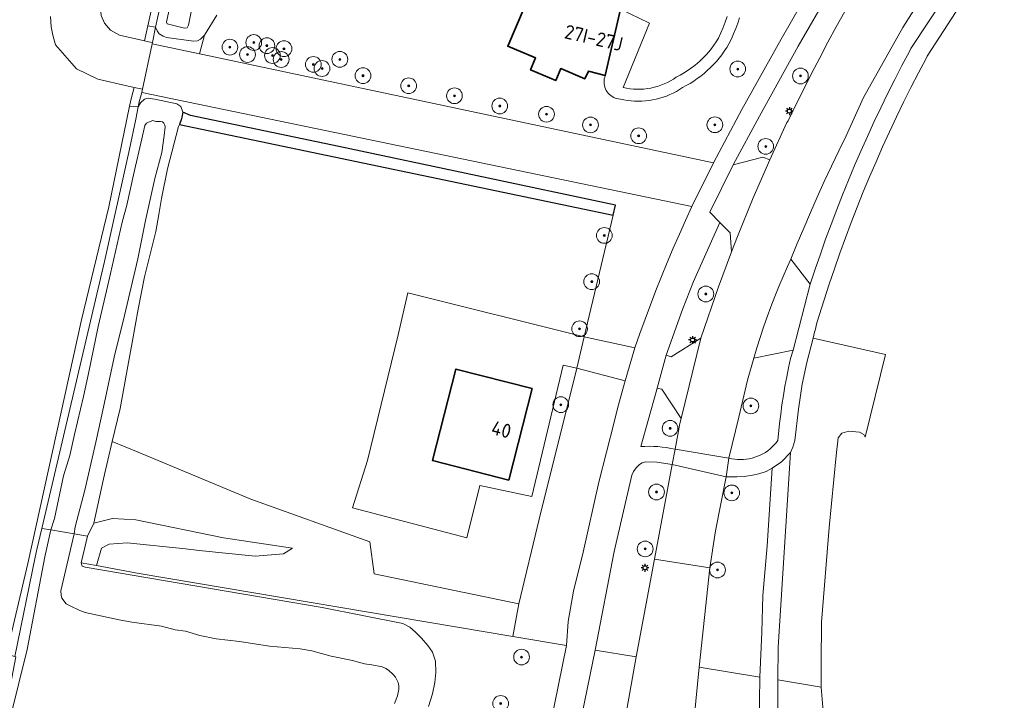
# Model space of a CAD drawing. Header units: metres. Extents: x 89394 to 92106, y 463550 to 466167.
# Tile 104 of 112: x 91264 to 91389, y 465153 to 465239. Entities that reach past the tile are written whole.
import ezdxf
from ezdxf.enums import TextEntityAlignment as Align

# ---------------------------------------------------------------- set-up
doc = ezdxf.new("R2010")
doc.units = ezdxf.units.M
for name, color, linetype, lineweight in [('B-PV-GR-BEPLANTING_CULTUUR_HEESTERS-GV', 90, 'Continuous', 18), ('B-PV-GR-BOOM-S', 90, 'Continuous', 25), ('B-PV-GR-GRAS-GV', 60, 'Continuous', 13), ('B-PV-GR-GROENVOORZIENING-GV', 80, 'Continuous', 18), ('B-PV-GR-HAAG-GV', 90, 'Continuous', 25), ('B-PV-GR-STRUIK-GV', 90, 'Continuous', 13), ('B-PV-IE-MEUBILAIR-S', 7, 'Continuous', 25), ('B-PV-IE-TERREINAFSCHEIDING_KUNSTMATIG_HEKWERK-G', 20, 'IE-TERREINAFSCHEIDING_KUNSTMATIG-SO', 18), ('B-PV-OG-BEBOUWING-GV', 7, 'Continuous', 35), ('B-PV-OG-BEBOUWING-T18', 1, 'Continuous', 18), ('B-PV-OG-TERREIN_BEGROEID-GV', 7, 'Continuous', 18), ('B-PV-OG-TERREIN_ERF-GV', 50, 'Continuous', 18), ('B-PV-OG-TERREIN_OEVER-GV', 7, 'Continuous', 18), ('B-PV-OG-WATER_SLOOT-GV', 120, 'Continuous', 18), ('B-PV-OG-WEG-GV', 7, 'Continuous', 18), ('B-PV-VH-VERHARDING_ASFALT-GV', 210, 'Continuous', 18), ('B-PV-VH-VERHARDING_BETONSTRAATSTEEN-GV', 190, 'Continuous', 18), ('B-PV-VH-VERHARDING_OPEN-GV', 40, 'Continuous', 18), ('B-PV-VH-VERHARDING_OPEN_TEGEL-GV', 90, 'Continuous', 18), ('B-PV-VH-VERHARDING_STRAATBAKSTEEN-GV', 40, 'Continuous', 18)]:
    doc.layers.add(name, color=color, linetype=linetype, lineweight=lineweight)
doc.styles.add('NLCS-ISO', font='NLCS-ISO.ttf')
doc.styles.add('NLCS-ISO-M500-T18', font='NLCS-ISO.ttf', dxfattribs={"height": 0.9})
doc.linetypes.add('IE-TERREINAFSCHEIDING_KUNSTMATIG-SO', pattern='A,4,[82,NLCS.SHX,S=0.75,R=90,X=0,Y=0],4,-2', length=10)

# ---------------------------------------------------------------- blocks, each defined once
blk = doc.blocks.new('SIE-MEUBILAIR_PAAL_LICHTMAST-SO')
for points in [[(-0.62, 0), (-1, 0)], [(-0.71, 0.71), (-0.44, 0.44)], [(0, 1), (0, 0.62)], [(0.44, 0.44), (0.71, 0.71)], [(1, 0), (0.62, 0)], [(-0.71, -0.71), (-0.44, -0.44)], [(0, -0.62), (0, -1)], [(0.44, -0.44), (0.71, -0.71)]]:
    blk.add_lwpolyline(points)
blk.add_circle((0, 0), 0.5)
blk = doc.blocks.new('SGR-BOOM_GBKN-SO')
at = {"linetype": 'ByBlock', "lineweight": 18}
h = blk.add_hatch(color=0, dxfattribs=at)
h.dxf.hatch_style = 1
edge = h.paths.add_edge_path()
edge.add_arc((0, 0), 0.25, 0, 360)
at = {"color": 0, "linetype": 'ByBlock', "lineweight": 18}
for radius in [2, 0.25]:
    blk.add_circle((0, 0), radius, dxfattribs=at)
at = {"color": 0, "linetype": 'ByBlock', "lineweight": 18, "style": 'NLCS-ISO'}
blk.add_attdef('SOORT', (2.5, 0), '', height=1.5, dxfattribs=at)

msp = doc.modelspace()

# ---------------------------------------------------------------- linework, layer by layer
at = {"layer": 'B-PV-GR-BEPLANTING_CULTUUR_HEESTERS-GV', "flags": 128}
for points in [[(91284.659, 465227.527), (91284.503, 465226.674), (91284.223, 465225.946), (91339.398, 465214.451), (91339.693, 465215.698), (91304.49, 465223.145), (91285.641, 465227.115)], [(91308.992, 465168.817), (91308.444, 465172.917), (91293.318, 465178.344), (91279.002, 465184.319), (91275.691, 465185.653), (91274.568, 465180.911), (91273.364, 465175.258), (91275.723, 465175.859), (91278.665, 465175.677), (91289.84, 465173.396), (91298.62, 465172.101), (91297.447, 465171.371), (91293.869, 465171.079), (91286.737, 465171.819), (91284.988, 465172), (91277.576, 465172.768), (91275.286, 465172.624), (91274.32, 465172.109), (91273.699, 465169.902), (91278.871, 465168.92), (91326.614, 465160.88), (91327.385, 465165.04)], [(91273.364, 465175.258), (91272.541, 465173.604), (91271.729, 465170.234), (91273.699, 465169.902), (91274.32, 465172.109), (91275.286, 465172.624), (91277.576, 465172.768), (91284.988, 465172), (91286.737, 465171.819), (91293.869, 465171.079), (91297.447, 465171.371), (91298.62, 465172.101), (91289.84, 465173.396), (91278.665, 465175.677), (91275.723, 465175.859)]]:
    msp.add_lwpolyline(points, close=True, dxfattribs=at)
at = {"layer": 'B-PV-GR-GRAS-GV', "flags": 128}
for points in [[(91281.282, 465243.314), (91280.221, 465238.499), (91281.206, 465238.333), (91281.777, 465241.005), (91283.692, 465250), (91285.92, 465260.464), (91288.297, 465273.399), (91289.782, 465282.76), (91290.895, 465291.282), (91291.619, 465295.393), (91291.841, 465296.54), (91292.352, 465297.772), (91292.467, 465300.274), (91291.502, 465299.546), (91291.245, 465298.688), (91290.805, 465295.991), (91290.576, 465294.871), (91290.414, 465294.081), (91289.656, 465289.525), (91288.911, 465284.57), (91288.374, 465279.803), (91285.432, 465263.214), (91282.696, 465250), (91281.783, 465245.588)], [(91278.997, 465228.188), (91277.895, 465228.283), (91275.232, 465215.502), (91271.783, 465201.141), (91264.968, 465170.143), (91262.223, 465158.615), (91263.31, 465158.329), (91265.864, 465170.951), (91266.089, 465171.908), (91266.723, 465174.61), (91274.689, 465208.532), (91277.894, 465222.821), (91278.686, 465226.653)]]:
    msp.add_lwpolyline(points, close=True, dxfattribs=at)
at = {"layer": 'B-PV-GR-GROENVOORZIENING-GV', "flags": 128}
for points in [[(91281.282, 465243.314), (91279.108, 465243.674), (91274.808, 465244.568), (91274.564, 465243.592), (91274.313, 465242.269), (91274.195, 465240.946), (91274.292, 465239.819), (91274.696, 465238.847), (91275.467, 465237.966), (91276.627, 465237.314), (91279.801, 465236.595), (91280.221, 465238.499)], [(91281.206, 465238.333), (91280.221, 465238.499), (91279.801, 465236.595), (91280.283, 465236.486), (91280.788, 465236.373)], [(91277.895, 465228.283), (91278.997, 465228.188), (91279.129, 465228.838), (91279.431, 465230.02), (91279.527, 465230.456), (91278.466, 465230.674), (91278.123, 465229.376)]]:
    msp.add_lwpolyline(points, close=True, dxfattribs=at)
at = {"layer": 'B-PV-GR-HAAG-GV', "flags": 128}
msp.add_lwpolyline([(91285.641, 465227.115), (91284.659, 465227.527), (91284.503, 465226.674), (91284.223, 465225.946), (91339.398, 465214.451), (91339.693, 465215.698), (91304.49, 465223.145)], close=True, dxfattribs=at)
at = {"layer": 'B-PV-GR-STRUIK-GV', "flags": 128}
msp.add_lwpolyline([(91262.223, 465158.615), (91264.968, 465170.143), (91271.783, 465201.141), (91275.232, 465215.502), (91277.895, 465228.283), (91278.123, 465229.376), (91278.466, 465230.674), (91277.523, 465230.876), (91273.867, 465231.704), (91271.142, 465233.025), (91268.488, 465236.101), (91268.148, 465237.32), (91267.932, 465238.368), (91267.85, 465239.676)], dxfattribs=at)
at = {"layer": 'B-PV-IE-TERREINAFSCHEIDING_KUNSTMATIG_HEKWERK-G', "flags": 128}
for points in [[(91285.641, 465227.115), (91304.49, 465223.145), (91339.693, 465215.698)], [(91334.756, 465194.986), (91329.993, 465175.765), (91327.385, 465165.04)], [(91327.385, 465165.04), (91308.992, 465168.817), (91308.444, 465172.917), (91293.318, 465178.344), (91279.002, 465184.319), (91275.691, 465185.653)], [(91327.385, 465165.04), (91326.614, 465160.88)]]:
    msp.add_lwpolyline(points, dxfattribs=at)
at = {"layer": 'B-PV-OG-BEBOUWING-GV', "flags": 128}
msp.add_lwpolyline([(91333.954, 465254.643), (91325.993, 465235.914), (91329.525, 465234.417), (91328.88, 465232.901), (91332.081, 465231.539), (91332.733, 465233.059), (91335.778, 465231.753), (91336.249, 465232.735), (91338.385, 465232.185), (91340.344, 465240.637)], dxfattribs=at)
msp.add_lwpolyline([(91329.081, 465192.389), (91319.387, 465194.861), (91316.418, 465183.221), (91326.112, 465180.749)], close=True, dxfattribs=at)
at = {"layer": 'B-PV-OG-TERREIN_BEGROEID-GV', "flags": 128}
for points in [[(91355.463, 465239.502), (91355.232, 465238.825), (91354.982, 465238.155), (91354.713, 465237.493), (91354.425, 465236.839), (91354.118, 465236.193), (91353.832, 465235.727), (91353.528, 465235.271), (91353.207, 465234.828), (91352.87, 465234.398), (91352.516, 465233.98), (91352.146, 465233.577), (91351.762, 465233.188), (91351.362, 465232.814), (91350.949, 465232.455), (91350.522, 465232.113), (91350.082, 465231.787), (91349.631, 465231.478), (91349.167, 465231.187), (91348.693, 465230.914), (91348.209, 465230.659), (91347.825, 465230.405), (91347.429, 465230.17), (91347.023, 465229.953), (91346.607, 465229.756), (91346.182, 465229.578), (91345.75, 465229.421), (91345.31, 465229.284), (91344.865, 465229.168), (91344.414, 465229.073), (91343.96, 465228.999), (91343.502, 465228.947), (91343.043, 465228.916), (91342.583, 465228.907), (91342.123, 465228.92), (91341.664, 465228.954), (91341.207, 465229.01), (91340.753, 465229.087), (91340.303, 465229.186), (91340.085, 465229.208), (91339.871, 465229.252), (91339.662, 465229.317), (91339.461, 465229.403), (91339.269, 465229.508), (91339.089, 465229.632), (91338.922, 465229.773), (91338.77, 465229.93), (91338.634, 465230.102), (91338.516, 465230.286), (91338.417, 465230.481), (91338.338, 465230.685), (91338.28, 465230.896), (91338.243, 465231.111), (91338.228, 465231.33), (91338.235, 465231.548), (91338.264, 465231.765), (91338.314, 465231.978), (91338.385, 465232.185), (91336.249, 465232.735), (91335.778, 465231.753), (91332.733, 465233.059), (91332.081, 465231.539), (91328.88, 465232.901), (91329.525, 465234.417), (91325.993, 465235.914), (91333.954, 465254.643)], [(91289, 465239.841), (91287.413, 465237.323), (91286.776, 465234.941), (91287.221, 465234.847), (91352.134, 465221.093), (91355.775, 465227.863), (91360.77, 465236.801), (91368.309, 465250)], [(91370.969, 465249.856), (91362.926, 465235.919), (91358.012, 465226.998), (91354.654, 465220.821), (91358.405, 465221.793), (91359.315, 465221.485), (91361.497, 465226.192), (91361.656, 465226.439), (91362.629, 465228.45), (91363.621, 465230.452), (91364.63, 465232.445), (91365.657, 465234.429), (91366.703, 465236.403), (91367.765, 465238.368), (91368.846, 465240.323)], [(91381.649, 465246.897), (91376.228, 465238.295), (91371.235, 465229.373), (91369.012, 465224.528), (91368.071, 465222.592), (91367.147, 465220.648), (91366.24, 465218.696), (91365.351, 465216.735), (91364.479, 465214.767), (91363.625, 465212.791), (91362.789, 465210.808), (91361.97, 465208.817), (91364.461, 465205.66), (91365.091, 465207.571), (91365.742, 465209.474), (91366.415, 465211.37), (91367.109, 465213.259), (91367.824, 465215.139), (91368.56, 465217.011), (91369.318, 465218.875), (91370.096, 465220.73), (91370.895, 465222.577), (91371.715, 465224.414), (91372.556, 465226.241), (91373.417, 465228.06), (91374.299, 465229.868), (91375.201, 465231.666), (91376.123, 465233.454), (91377.065, 465235.232), (91377.263, 465235.611), (91386.755, 465250)], [(91340.344, 465240.637), (91344.032, 465238.855), (91340.666, 465230.674), (91341.1, 465230.581), (91341.538, 465230.511), (91341.979, 465230.464), (91342.422, 465230.442), (91342.865, 465230.443), (91343.308, 465230.468), (91343.749, 465230.517), (91344.187, 465230.589), (91344.62, 465230.685), (91345.047, 465230.803), (91345.468, 465230.945), (91345.88, 465231.109), (91346.283, 465231.295), (91346.675, 465231.502), (91347.055, 465231.73), (91347.423, 465231.978), (91347.891, 465232.22), (91348.349, 465232.482), (91348.796, 465232.762), (91349.231, 465233.061), (91349.653, 465233.377), (91350.061, 465233.71), (91350.456, 465234.06), (91350.836, 465234.426), (91351.2, 465234.807), (91351.548, 465235.203), (91351.88, 465235.613), (91352.194, 465236.036), (91352.491, 465236.472), (91352.769, 465236.92), (91353.086, 465237.594), (91353.381, 465238.278), (91353.655, 465238.971), (91353.906, 465239.672)], [(91330.461, 465144.935), (91333.435, 465159.731), (91326.614, 465160.88), (91278.871, 465168.92), (91273.699, 465169.902), (91271.729, 465170.234), (91271.843, 465169.805), (91272.243, 465169.66), (91302.367, 465164.565), (91312.655, 465162.506), (91313.543, 465162.056), (91314.271, 465161.433), (91315.032, 465160.672), (91315.834, 465159.716), (91316.421, 465158.86), (91316.794, 465157.741), (91316.824, 465156.291), (91316.718, 465155.023), (91316.408, 465153.566), (91315.888, 465151.946)], [(91357.914, 465146.544), (91358.024, 465155.685), (91350.334, 465156.965), (91347.759, 465130.611)], [(91366.461, 465146.79), (91365.86, 465154.427), (91360.311, 465155.336), (91360.358, 465146.523)]]:
    msp.add_lwpolyline(points, dxfattribs=at)
for points in [[(91312.036, 465199.21), (91313.276, 465204.536), (91335.698, 465198.972), (91339.398, 465214.451), (91284.223, 465225.946), (91284.13, 465225.706), (91282.734, 465220.332), (91281.934, 465216.566), (91281.615, 465214.527), (91281.223, 465212.37), (91279.795, 465206.569), (91278.991, 465202.47), (91278.23, 465198.251), (91278.021, 465197.114), (91276.688, 465189.861), (91275.691, 465185.653), (91279.002, 465184.319), (91293.318, 465178.344), (91308.444, 465172.917), (91308.992, 465168.817), (91327.385, 465165.04), (91329.993, 465175.765), (91334.756, 465194.986), (91333.046, 465195.354), (91329.046, 465178.682), (91322.442, 465180.082), (91320.777, 465173.421), (91306.244, 465177.206), (91308.139, 465183.22)], [(91352.772, 465205.302), (91354.457, 465209.768), (91354.255, 465212.169), (91352.968, 465213.501), (91349.606, 465205.995), (91348.216, 465202.437), (91346.11, 465196.647), (91346.761, 465196.439), (91350.543, 465198.806)], [(91371.441, 465186.217), (91374.044, 465196.726), (91364.828, 465198.777), (91364.031, 465195.688), (91363.428, 465192.962), (91362.97, 465189.753), (91362.487, 465185.796), (91362.246, 465184.952), (91361.944, 465184.276), (91360.364, 465159.509), (91360.311, 465155.336), (91365.86, 465154.427), (91365.845, 465157.478), (91365.868, 465162.68), (91366.876, 465174.716), (91367.741, 465183.877), (91368.016, 465186.131), (91368.478, 465186.718), (91369.361, 465186.965), (91370.714, 465186.823), (91371.256, 465186.553)], [(91362.275, 465197.277), (91357.261, 465196.234), (91356.465, 465193.446), (91355.39, 465188.764), (91354.118, 465183.549), (91354.479, 465183.467), (91354.845, 465183.408), (91355.214, 465183.372), (91355.584, 465183.36), (91355.955, 465183.371), (91356.324, 465183.405), (91356.69, 465183.463), (91357.052, 465183.544), (91357.407, 465183.647), (91357.756, 465183.772), (91358.096, 465183.92), (91358.426, 465184.088), (91358.745, 465184.277), (91359.051, 465184.486), (91359.343, 465184.714), (91359.621, 465184.96), (91359.882, 465185.223), (91360.126, 465185.501), (91360.352, 465185.795), (91360.552, 465187.929), (91360.696, 465189.121), (91360.858, 465190.31), (91361.041, 465191.497), (91361.242, 465192.68), (91361.463, 465193.86), (91361.703, 465195.037), (91361.962, 465196.209)], [(91348.022, 465188.574), (91345.566, 465192.308), (91344.981, 465192.449), (91344.847, 465191.951), (91342.889, 465185.006), (91343.439, 465185.039), (91343.991, 465185.05), (91344.542, 465185.04), (91345.092, 465185.008), (91345.641, 465184.955), (91346.187, 465184.881), (91346.73, 465184.786), (91347.269, 465184.669), (91347.862, 465187.928)], [(91344.644, 465170.704), (91346.891, 465182.728), (91344.952, 465183.05), (91343.553, 465183.086), (91343.07, 465182.942), (91342.72, 465182.724), (91342.298, 465182.314), (91341.96, 465181.832), (91341.755, 465181.373), (91339.511, 465171.674), (91337.117, 465159.128), (91342.3, 465158.28)], [(91359.598, 465182.274), (91358.862, 465181.863), (91357.921, 465181.55), (91357.113, 465181.357), (91356.039, 465181.212), (91355.11, 465181.152), (91353.759, 465181.164), (91352.384, 465174.312), (91351.696, 465169.581), (91350.334, 465156.965), (91358.024, 465155.685), (91358.28, 465161.4), (91358.434, 465166.089), (91358.961, 465172.393)], [(91342.3, 465158.28), (91337.117, 465159.128), (91334.065, 465144.26), (91333.968, 465143.784), (91339.554, 465142.753)]]:
    msp.add_lwpolyline(points, close=True, dxfattribs=at)
at = {"layer": 'B-PV-OG-TERREIN_ERF-GV', "flags": 128}
for points in [[(91335.698, 465198.972), (91313.276, 465204.536), (91312.036, 465199.21), (91308.139, 465183.22), (91306.244, 465177.206), (91320.777, 465173.421), (91322.442, 465180.082), (91329.046, 465178.682), (91333.046, 465195.354), (91334.756, 465194.986)], [(91329.081, 465192.389), (91326.112, 465180.749), (91316.418, 465183.221), (91319.387, 465194.861)]]:
    msp.add_lwpolyline(points, close=True, dxfattribs=at)
at = {"layer": 'B-PV-OG-TERREIN_OEVER-GV', "flags": 128}
for points in [[(91285.708, 465240.278), (91285.37, 465238.572), (91285.199, 465238.266), (91284.865, 465238.2), (91282.663, 465238.736), (91282.596, 465238.974), (91283.267, 465242.196)], [(91281.777, 465241.005), (91281.206, 465238.333), (91281.384, 465237.851), (91281.663, 465237.466), (91282.157, 465237.173), (91282.606, 465237.023), (91286.022, 465236.562), (91286.546, 465236.601), (91286.905, 465236.809), (91287.413, 465237.323), (91289, 465239.841)], [(91262.729, 465150.653), (91264.882, 465159.224), (91267.119, 465171.012), (91267.889, 465174.408), (91266.723, 465174.61), (91266.089, 465171.908), (91265.864, 465170.951), (91263.31, 465158.329), (91263.434, 465158.287), (91262.18, 465151.847)], [(91315.888, 465151.946), (91316.408, 465153.566), (91316.718, 465155.023), (91316.824, 465156.291), (91316.794, 465157.741), (91316.421, 465158.86), (91315.834, 465159.716), (91315.032, 465160.672), (91314.271, 465161.433), (91313.543, 465162.056), (91312.655, 465162.506), (91302.367, 465164.565), (91272.243, 465169.66), (91271.843, 465169.805), (91271.729, 465170.234), (91272.541, 465173.604), (91270.838, 465173.899), (91269.146, 465166.686), (91269.184, 465166.126), (91269.288, 465165.737), (91269.844, 465165.029), (91270.318, 465164.749), (91271.58, 465164.161), (91272.246, 465163.934), (91276.579, 465162.97), (91278.174, 465162.679), (91281.956, 465162.186), (91283.678, 465161.723), (91285.019, 465161.532), (91286.809, 465161.009), (91288.921, 465160.552), (91291.884, 465160.23), (91295.696, 465159.653), (91299.581, 465159.294), (91301.076, 465159.04), (91303.512, 465158.386), (91306.239, 465157.796), (91307.78, 465157.37), (91308.704, 465157.251), (91310.007, 465157.007), (91310.467, 465156.808), (91310.824, 465156.573), (91311.43, 465156.028), (91311.703, 465155.678), (91312.035, 465155.035), (91312.114, 465154.601), (91312.114, 465154.185), (91311.954, 465153.312), (91311.596, 465152.358)]]:
    msp.add_lwpolyline(points, dxfattribs=at)
msp.add_lwpolyline([(91283.893, 465228.586), (91281.098, 465229.179), (91280.244, 465229.288), (91279.79, 465229.177), (91279.282, 465228.71), (91278.997, 465228.188), (91278.686, 465226.653), (91277.894, 465222.821), (91274.689, 465208.532), (91266.723, 465174.61), (91267.889, 465174.408), (91268.363, 465175.877), (91269.499, 465181.279), (91270.302, 465183.857), (91270.893, 465186.533), (91272.044, 465191.387), (91272.662, 465194.301), (91273.902, 465200.271), (91275.235, 465206.073), (91276.928, 465213.557), (91277.534, 465215.711), (91278.406, 465219.547), (91279.433, 465224.142), (91279.818, 465225.823), (91280.06, 465226.105), (91280.276, 465226.244), (91280.85, 465226.448), (91281.229, 465226.347), (91281.823, 465226.337), (91282.084, 465226.285), (91282.247, 465226.116), (91282.386, 465225.876), (91282.406, 465225.662), (91282.293, 465224.57), (91281.995, 465222.388), (91281.108, 465219.074), (91279.927, 465213.769), (91278.942, 465208.864), (91277.254, 465201.666), (91275.93, 465196.363), (91274.564, 465190.014), (91273.611, 465185.585), (91272.179, 465179.475), (91270.96, 465174.812), (91270.838, 465173.899), (91272.541, 465173.604), (91273.364, 465175.258), (91274.568, 465180.911), (91275.691, 465185.653), (91276.688, 465189.861), (91278.021, 465197.114), (91278.23, 465198.251), (91278.991, 465202.47), (91279.795, 465206.569), (91281.223, 465212.37), (91281.615, 465214.527), (91281.934, 465216.566), (91282.734, 465220.332), (91284.13, 465225.706), (91284.223, 465225.946), (91284.503, 465226.674), (91284.659, 465227.527), (91284.41, 465228.245)], close=True, dxfattribs=at)
at = {"layer": 'B-PV-OG-WATER_SLOOT-GV', "flags": 128}
for points in [[(91283.267, 465242.196), (91282.596, 465238.974), (91282.663, 465238.736), (91284.865, 465238.2), (91285.199, 465238.266), (91285.37, 465238.572), (91285.708, 465240.278)], [(91311.596, 465152.358), (91311.954, 465153.312), (91312.114, 465154.185), (91312.114, 465154.601), (91312.035, 465155.035), (91311.703, 465155.678), (91311.43, 465156.028), (91310.824, 465156.573), (91310.467, 465156.808), (91310.007, 465157.007), (91308.704, 465157.251), (91307.78, 465157.37), (91306.239, 465157.796), (91303.512, 465158.386), (91301.076, 465159.04), (91299.581, 465159.294), (91295.696, 465159.653), (91291.884, 465160.23), (91288.921, 465160.552), (91286.809, 465161.009), (91285.019, 465161.532), (91283.678, 465161.723), (91281.956, 465162.186), (91278.174, 465162.679), (91276.579, 465162.97), (91272.246, 465163.934), (91271.58, 465164.161), (91270.318, 465164.749), (91269.844, 465165.029), (91269.288, 465165.737), (91269.184, 465166.126), (91269.146, 465166.686), (91270.838, 465173.899), (91267.889, 465174.408), (91267.119, 465171.012), (91264.882, 465159.224), (91262.729, 465150.653)]]:
    msp.add_lwpolyline(points, dxfattribs=at)
msp.add_lwpolyline([(91277.254, 465201.666), (91278.942, 465208.864), (91279.927, 465213.769), (91281.108, 465219.074), (91281.995, 465222.388), (91282.293, 465224.57), (91282.406, 465225.662), (91282.386, 465225.876), (91282.247, 465226.116), (91282.084, 465226.285), (91281.823, 465226.337), (91281.229, 465226.347), (91280.85, 465226.448), (91280.276, 465226.244), (91280.06, 465226.105), (91279.818, 465225.823), (91279.433, 465224.142), (91278.406, 465219.547), (91277.534, 465215.711), (91276.928, 465213.557), (91275.235, 465206.073), (91273.902, 465200.271), (91272.662, 465194.301), (91272.044, 465191.387), (91270.893, 465186.533), (91270.302, 465183.857), (91269.499, 465181.279), (91268.363, 465175.877), (91267.889, 465174.408), (91270.838, 465173.899), (91270.96, 465174.812), (91272.179, 465179.475), (91273.611, 465185.585), (91274.564, 465190.014), (91275.93, 465196.363)], close=True, dxfattribs=at)
at = {"layer": 'B-PV-OG-WEG-GV', "flags": 128}
for points in [[(91287.413, 465237.323), (91286.905, 465236.809), (91286.546, 465236.601), (91286.022, 465236.562), (91282.606, 465237.023), (91282.157, 465237.173), (91281.663, 465237.466), (91281.384, 465237.851), (91281.206, 465238.333), (91280.788, 465236.373), (91280.755, 465236.217), (91286.776, 465234.941)], [(91339.994, 465190.037), (91340.936, 465193.382), (91334.756, 465194.986), (91329.993, 465175.765), (91327.385, 465165.04), (91326.614, 465160.88), (91333.435, 465159.731), (91333.67, 465162.78), (91334.34, 465166.61), (91335.586, 465171.601), (91337.588, 465180.493), (91339.52, 465188.133)]]:
    msp.add_lwpolyline(points, close=True, dxfattribs=at)
at = {"layer": 'B-PV-VH-VERHARDING_ASFALT-GV', "flags": 128}
for points in [[(91368.846, 465240.323), (91367.765, 465238.368), (91366.703, 465236.403), (91365.657, 465234.429), (91364.63, 465232.445), (91363.621, 465230.452), (91362.629, 465228.45), (91361.656, 465226.439), (91361.497, 465226.192), (91359.315, 465221.485), (91357.199, 465216.63), (91355.196, 465211.727), (91354.457, 465209.768), (91352.772, 465205.302), (91350.543, 465198.806), (91348.022, 465188.574), (91347.862, 465187.928), (91347.269, 465184.669), (91354.118, 465183.549), (91355.39, 465188.764), (91356.465, 465193.446), (91357.261, 465196.234), (91357.664, 465197.557), (91358.085, 465198.874), (91358.525, 465200.185), (91358.982, 465201.489), (91359.458, 465202.788), (91359.952, 465204.079), (91360.464, 465205.363), (91360.994, 465206.64), (91361.542, 465207.91), (91361.97, 465208.817), (91362.789, 465210.808), (91363.625, 465212.791), (91364.479, 465214.767), (91365.351, 465216.735), (91366.24, 465218.696), (91367.147, 465220.648), (91368.071, 465222.592), (91369.012, 465224.528), (91371.235, 465229.373), (91376.228, 465238.295), (91381.649, 465246.897)], [(91353.906, 465239.672), (91353.655, 465238.971), (91353.381, 465238.278), (91353.086, 465237.594), (91352.769, 465236.92), (91352.491, 465236.472), (91352.194, 465236.036), (91351.88, 465235.613), (91351.548, 465235.203), (91351.2, 465234.807), (91350.836, 465234.426), (91350.456, 465234.06), (91350.061, 465233.71), (91349.653, 465233.377), (91349.231, 465233.061), (91348.796, 465232.762), (91348.349, 465232.482), (91347.891, 465232.22), (91347.423, 465231.978), (91347.055, 465231.73), (91346.675, 465231.502), (91346.283, 465231.295), (91345.88, 465231.109), (91345.468, 465230.945), (91345.047, 465230.803), (91344.62, 465230.685), (91344.187, 465230.589), (91343.749, 465230.517), (91343.308, 465230.468), (91342.865, 465230.443), (91342.422, 465230.442), (91341.979, 465230.464), (91341.538, 465230.511), (91341.1, 465230.581), (91340.666, 465230.674), (91344.032, 465238.855), (91340.344, 465240.637), (91338.385, 465232.185), (91338.314, 465231.978), (91338.264, 465231.765), (91338.235, 465231.548), (91338.228, 465231.33), (91338.243, 465231.111), (91338.28, 465230.896), (91338.338, 465230.685), (91338.417, 465230.481), (91338.516, 465230.286), (91338.634, 465230.102), (91338.77, 465229.93), (91338.922, 465229.773), (91339.089, 465229.632), (91339.269, 465229.508), (91339.461, 465229.403), (91339.662, 465229.317), (91339.871, 465229.252), (91340.085, 465229.208), (91340.303, 465229.186), (91340.753, 465229.087), (91341.207, 465229.01), (91341.664, 465228.954), (91342.123, 465228.92), (91342.583, 465228.907), (91343.043, 465228.916), (91343.502, 465228.947), (91343.96, 465228.999), (91344.414, 465229.073), (91344.865, 465229.168), (91345.31, 465229.284), (91345.75, 465229.421), (91346.182, 465229.578), (91346.607, 465229.756), (91347.023, 465229.953), (91347.429, 465230.17), (91347.825, 465230.405), (91348.209, 465230.659), (91348.693, 465230.914), (91349.167, 465231.187), (91349.631, 465231.478), (91350.082, 465231.787), (91350.522, 465232.113), (91350.949, 465232.455), (91351.362, 465232.814), (91351.762, 465233.188), (91352.146, 465233.577), (91352.516, 465233.98), (91352.87, 465234.398), (91353.207, 465234.828), (91353.528, 465235.271), (91353.832, 465235.727), (91354.118, 465236.193), (91354.425, 465236.839), (91354.713, 465237.493), (91354.982, 465238.155), (91355.232, 465238.825), (91355.463, 465239.502)], [(91347.759, 465130.611), (91350.334, 465156.965), (91351.696, 465169.581), (91344.644, 465170.704), (91342.3, 465158.28), (91339.554, 465142.753)]]:
    msp.add_lwpolyline(points, dxfattribs=at)
for points in [[(91354.118, 465183.549), (91347.269, 465184.669), (91346.891, 465182.728), (91353.759, 465181.164)], [(91353.759, 465181.164), (91346.891, 465182.728), (91344.644, 465170.704), (91351.696, 465169.581), (91352.384, 465174.312)]]:
    msp.add_lwpolyline(points, close=True, dxfattribs=at)
at = {"layer": 'B-PV-VH-VERHARDING_BETONSTRAATSTEEN-GV', "flags": 128}
for points in [[(91286.776, 465234.941), (91280.755, 465236.217), (91279.527, 465230.456), (91279.431, 465230.02), (91349.414, 465215.533), (91352.134, 465221.093), (91287.221, 465234.847)], [(91279.431, 465230.02), (91279.129, 465228.838), (91278.997, 465228.188), (91279.282, 465228.71), (91279.79, 465229.177), (91280.244, 465229.288), (91281.098, 465229.179), (91283.893, 465228.586), (91284.41, 465228.245), (91284.659, 465227.527), (91285.641, 465227.115), (91304.49, 465223.145), (91339.693, 465215.698), (91339.398, 465214.451), (91335.698, 465198.972), (91342.146, 465197.546), (91342.785, 465199.379), (91343.444, 465201.204), (91344.123, 465203.023), (91344.821, 465204.834), (91345.538, 465206.637), (91346.275, 465208.433), (91347.031, 465210.22), (91347.806, 465212), (91348.601, 465213.771), (91349.414, 465215.533)], [(91342.146, 465197.546), (91335.698, 465198.972), (91334.756, 465194.986), (91340.936, 465193.382)], [(91350.543, 465198.806), (91346.761, 465196.439), (91346.11, 465196.647), (91344.981, 465192.449), (91345.566, 465192.308), (91348.022, 465188.574)]]:
    msp.add_lwpolyline(points, close=True, dxfattribs=at)
at = {"layer": 'B-PV-VH-VERHARDING_OPEN-GV', "flags": 128}
msp.add_lwpolyline([(91267.85, 465239.676), (91267.932, 465238.368), (91268.148, 465237.32), (91268.488, 465236.101), (91271.142, 465233.025), (91273.867, 465231.704), (91277.523, 465230.876), (91278.466, 465230.674), (91279.527, 465230.456), (91280.755, 465236.217), (91280.788, 465236.373), (91280.283, 465236.486), (91279.801, 465236.595), (91276.627, 465237.314), (91275.467, 465237.966), (91274.696, 465238.847), (91274.292, 465239.819)], dxfattribs=at)
at = {"layer": 'B-PV-VH-VERHARDING_OPEN_TEGEL-GV', "flags": 128}
for points in [[(91368.309, 465250), (91360.77, 465236.801), (91355.775, 465227.863), (91352.134, 465221.093), (91349.414, 465215.533), (91348.601, 465213.771), (91347.806, 465212), (91347.031, 465210.22), (91346.275, 465208.433), (91345.538, 465206.637), (91344.821, 465204.834), (91344.123, 465203.023), (91343.444, 465201.204), (91342.785, 465199.379), (91342.146, 465197.546), (91340.936, 465193.382), (91339.994, 465190.037), (91339.52, 465188.133), (91337.588, 465180.493), (91335.586, 465171.601), (91334.34, 465166.61), (91333.67, 465162.78), (91333.435, 465159.731), (91330.461, 465144.935)], [(91334.065, 465144.26), (91337.117, 465159.128), (91339.511, 465171.674), (91341.755, 465181.373), (91341.96, 465181.832), (91342.298, 465182.314), (91342.72, 465182.724), (91343.07, 465182.942), (91343.553, 465183.086), (91344.952, 465183.05), (91346.891, 465182.728), (91347.269, 465184.669), (91346.73, 465184.786), (91346.187, 465184.881), (91345.641, 465184.955), (91345.092, 465185.008), (91344.542, 465185.04), (91343.991, 465185.05), (91343.439, 465185.039), (91342.889, 465185.006), (91344.847, 465191.951), (91344.981, 465192.449), (91346.11, 465196.647), (91348.216, 465202.437), (91349.606, 465205.995), (91352.968, 465213.501), (91351.689, 465214.824), (91354.654, 465220.821), (91358.012, 465226.998), (91362.926, 465235.919), (91370.969, 465249.856)], [(91386.755, 465250), (91377.263, 465235.611), (91377.065, 465235.232), (91376.123, 465233.454), (91375.201, 465231.666), (91374.299, 465229.868), (91373.417, 465228.06), (91372.556, 465226.241), (91371.715, 465224.414), (91370.895, 465222.577), (91370.096, 465220.73), (91369.318, 465218.875), (91368.56, 465217.011), (91367.824, 465215.139), (91367.109, 465213.259), (91366.415, 465211.37), (91365.742, 465209.474), (91365.091, 465207.571), (91364.461, 465205.66), (91362.275, 465197.277), (91361.962, 465196.209), (91361.703, 465195.037), (91361.463, 465193.86), (91361.242, 465192.68), (91361.041, 465191.497), (91360.858, 465190.31), (91360.696, 465189.121), (91360.552, 465187.929), (91360.352, 465185.795), (91360.126, 465185.501), (91359.882, 465185.223), (91359.621, 465184.96), (91359.343, 465184.714), (91359.051, 465184.486), (91358.745, 465184.277), (91358.426, 465184.088), (91358.096, 465183.92), (91357.756, 465183.772), (91357.407, 465183.647), (91357.052, 465183.544), (91356.69, 465183.463), (91356.324, 465183.405), (91355.955, 465183.371), (91355.584, 465183.36), (91355.214, 465183.372), (91354.845, 465183.408), (91354.479, 465183.467), (91354.118, 465183.549), (91353.759, 465181.164), (91355.11, 465181.152), (91356.039, 465181.212), (91357.113, 465181.357), (91357.921, 465181.55), (91358.862, 465181.863), (91359.598, 465182.274), (91360.798, 465183.07), (91361.944, 465184.276), (91362.246, 465184.952), (91362.487, 465185.796), (91362.97, 465189.753), (91363.428, 465192.962), (91364.031, 465195.688), (91364.828, 465198.777), (91364.921, 465199.169), (91365.015, 465199.562), (91365.112, 465199.953), (91365.21, 465200.344), (91365.31, 465200.735), (91366.233, 465203.668), (91366.875, 465205.652), (91367.539, 465207.628), (91368.226, 465209.597), (91368.936, 465211.557), (91369.668, 465213.51), (91370.423, 465215.453), (91371.2, 465217.388), (91371.999, 465219.314), (91372.82, 465221.231), (91373.663, 465223.138), (91374.528, 465225.035), (91375.415, 465226.922), (91376.323, 465228.799), (91377.253, 465230.665), (91378.205, 465232.521), (91379.177, 465234.365), (91379.32, 465234.66), (91389.134, 465249.782)], [(91360.358, 465146.523), (91360.311, 465155.336), (91360.364, 465159.509), (91361.944, 465184.276), (91360.798, 465183.07), (91359.598, 465182.274), (91358.961, 465172.393), (91358.434, 465166.089), (91358.28, 465161.4), (91358.024, 465155.685), (91357.914, 465146.544)]]:
    msp.add_lwpolyline(points, dxfattribs=at)
msp.add_lwpolyline([(91357.199, 465216.63), (91359.315, 465221.485), (91358.405, 465221.793), (91354.654, 465220.821), (91351.689, 465214.824), (91352.968, 465213.501), (91354.255, 465212.169), (91354.457, 465209.768), (91355.196, 465211.727)], close=True, dxfattribs=at)
at = {"layer": 'B-PV-VH-VERHARDING_STRAATBAKSTEEN-GV', "flags": 128}
msp.add_lwpolyline([(91364.461, 465205.66), (91361.97, 465208.817), (91361.542, 465207.91), (91360.994, 465206.64), (91360.464, 465205.363), (91359.952, 465204.079), (91359.458, 465202.788), (91358.982, 465201.489), (91358.525, 465200.185), (91358.085, 465198.874), (91357.664, 465197.557), (91357.261, 465196.234), (91362.275, 465197.277)], close=True, dxfattribs=at)

# ---------------------------------------------------------------- block references
at = {"layer": 'B-PV-GR-BOOM-S', "xscale": 0.5, "yscale": 0.5, "zscale": 0.5}
for p in [(91293.683, 465236.377), (91295.358, 465235.978), (91290.651, 465235.785), (91292.887, 465234.85), (91296.058, 465234.729), (91297.526, 465235.593), (91297.165, 465234.22), (91301.258, 465233.596), (91304.631, 465234.236), (91302.366, 465233.078), (91307.577, 465232.161), (91355.23, 465233.007), (91363.21, 465232.127), (91313.386, 465230.884), (91319.207, 465229.61), (91324.964, 465228.309), (91330.915, 465227.257), (91336.506, 465225.903), (91352.323, 465225.919), (91342.63, 465224.521), (91358.792, 465223.173), (91338.264, 465211.852), (91336.66, 465205.974), (91351.177, 465204.406), (91335.122, 465199.986), (91332.725, 465190.335), (91356.906, 465190.178), (91346.629, 465187.329), (91344.905, 465179.239), (91354.472, 465179.123), (91343.459, 465171.996), (91352.661, 465169.324), (91327.741, 465158.252), (91325.085, 465152.349)]:
    msp.add_blockref('SGR-BOOM_GBKN-SO', p, dxfattribs=at)
at = {"layer": 'B-PV-IE-MEUBILAIR-S', "xscale": 0.5, "yscale": 0.5, "zscale": 0.5}
for p in [(91361.795, 465227.662), (91349.486, 465198.561), (91343.436, 465169.6)]:
    msp.add_blockref('SIE-MEUBILAIR_PAAL_LICHTMAST-SO', p, dxfattribs=at)

# ---------------------------------------------------------------- texts
at = {"layer": 'B-PV-OG-BEBOUWING-T18', "style": 'NLCS-ISO-M500-T18'}
for s, rotation, p in [('27I-27J', 346.9, (91336.929, 465236.975)), ('40', 345.7, (91325.174, 465187.187))]:
    msp.add_text(s, height=1.8, rotation=rotation, dxfattribs=at).set_placement(p, align=Align.MIDDLE)

doc.saveas('drawing.dxf')
